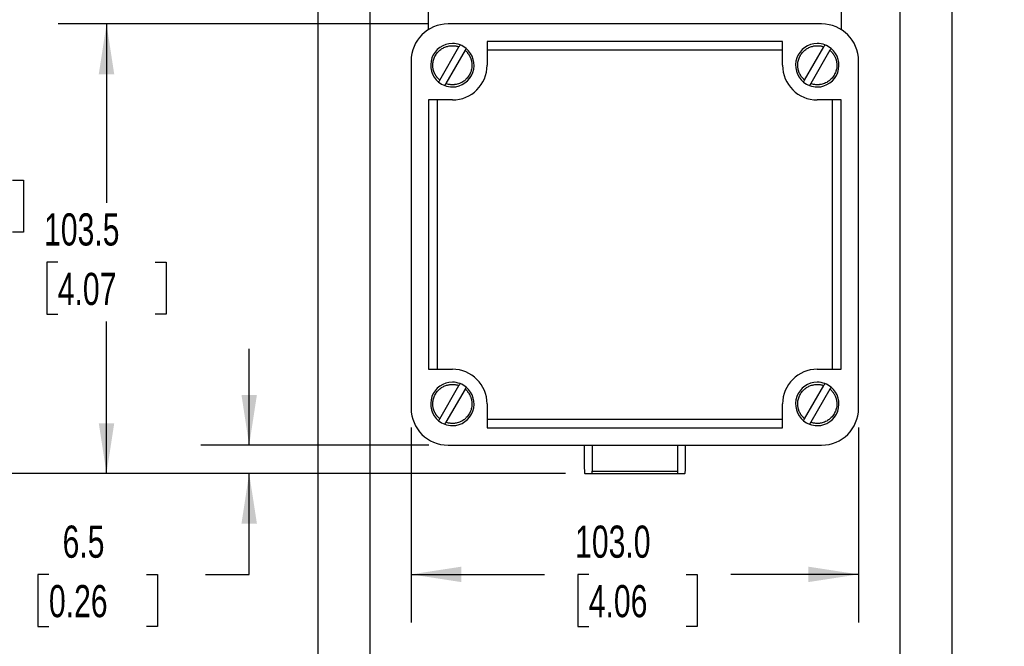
# Model space of a CAD drawing. Header units: millimetres. Extents: x 22 to 956, y 22 to 733.
# Tile 3 of 10: x 170 to 397, y 188 to 333. Entities that reach past the tile are written whole.
import ezdxf

# ---------------------------------------------------------------- set-up
doc = ezdxf.new("R2010")
doc.units = ezdxf.units.MM
doc.header["$LTSCALE"] = 3.5
doc.layers.add('DIMENSIONS', color=140, linetype='Continuous', lineweight=25)
doc.styles.add('SLDTEXTSTYLE0', font='TXT', dxfattribs={"width": 0.7})
doc.dimstyles.new('SLDDIMSTYLE0', dxfattribs={"dimtxt": 7.553027, "dimasz": 11.557, "dimexe": 0, "dimexo": 0.0625, "dimgap": 1.888257, "dimtad": 0, "dimtih": 1, "dimtoh": 1, "dimrnd": 1e-09, "dimzin": 12, "dimdsep": 46, "dimtxsty": 'SLDTEXTSTYLE0', "dimsah": 1, "dimcen": 0.09, "dimadec": 0, "dimazin": 3, "dimtfac": 1, "dimtofl": 0, "dimtmove": 0, "dimatfit": 3, "dimfxl": 0, "dimfrac": 2, "dimtolj": 1, "dimtzin": 12, "dimarcsym": 0})
doc.dimstyles.new('SLDDIMSTYLE1', dxfattribs={"dimtxt": 7.553027, "dimasz": 11.557, "dimexe": 0, "dimexo": 0.0625, "dimgap": 1.888257, "dimtad": 0, "dimtih": 1, "dimtoh": 1, "dimrnd": 1e-09, "dimzin": 4, "dimdsep": 46, "dimtxsty": 'SLDTEXTSTYLE0', "dimsah": 1, "dimcen": 0.09, "dimadec": 0, "dimazin": 1, "dimtfac": 1, "dimtofl": 0, "dimtmove": 0, "dimatfit": 3, "dimfxl": 0, "dimfrac": 2, "dimtolj": 1, "dimtzin": 12, "dimarcsym": 0})
doc.dimstyles.new('SLDDIMSTYLE3', dxfattribs={"dimtxt": 7.553027, "dimasz": 11.557, "dimexe": 0, "dimexo": 0.0625, "dimgap": 1.888257, "dimtad": 0, "dimtih": 1, "dimtoh": 1, "dimrnd": 1e-09, "dimzin": 12, "dimdsep": 46, "dimtxsty": 'SLDTEXTSTYLE0', "dimsah": 1, "dimcen": 0.09, "dimadec": 0, "dimazin": 3, "dimtfac": 1, "dimtmove": 0, "dimatfit": 0, "dimfxl": 0, "dimfrac": 2, "dimtolj": 1, "dimtzin": 12, "dimarcsym": 0})
doc.dimstyles.new('SLDDIMSTYLE5', dxfattribs={"dimtxt": 7.553027, "dimasz": 11.557, "dimexe": 0, "dimexo": 0.0625, "dimgap": 1.888257, "dimtad": 0, "dimtih": 1, "dimtoh": 1, "dimrnd": 1e-09, "dimzin": 4, "dimdsep": 46, "dimtxsty": 'SLDTEXTSTYLE0', "dimsah": 1, "dimcen": 0, "dimadec": 0, "dimazin": 1, "dimtfac": 1, "dimtofl": 0, "dimtmove": 0, "dimatfit": 3, "dimfxl": 0, "dimfrac": 2, "dimtolj": 1, "dimtzin": 12, "dimarcsym": 0})

# ---------------------------------------------------------------- blocks, each defined once
blk = doc.blocks.new('_D')
at = {"layer": 'DIMENSIONS'}
for p, q in [((307.43, 553.74), (45.77, 553.74)), ((56.88, 553.74), (56.88, 412.2)), ((42.52, 398.5), (39.98, 398.5)), ((39.98, 398.5), (39.98, 386.5)), ((71.24, 398.5), (73.78, 398.5)), ((73.78, 398.5), (73.78, 386.5)), ((39.98, 386.5), (42.52, 386.5)), ((73.78, 386.5), (71.24, 386.5)), ((56.88, 228.09), (56.88, 384.81)), ((295.9, 228.09), (45.77, 228.09))]:
    blk.add_line(p, q, dxfattribs=at)
for points in [[(56.88, 553.74), (55.1, 542.18), (58.66, 542.18)], [(56.88, 228.09), (58.66, 239.64), (55.1, 239.64)]]:
    blk.add_solid(points, dxfattribs=at)
at = {"layer": 'DIMENSIONS', "char_height": 7.408, "attachment_point": 1, "style": 'SLDTEXTSTYLE0'}
for s, insert in [('325.7', (42.52, 409.74)), ('12.82', (42.52, 396.05))]:
    blk.add_mtext(s, dxfattribs=dict(at, insert=insert))
blk = doc.blocks.new('_D_1')
at = {"layer": 'DIMENSIONS'}
for p, q in [((260.38, 238.64), (260.38, 193.72)), ((363.38, 238.64), (363.38, 193.72)), ((260.38, 204.83), (291.05, 204.83)), ((301.28, 204.83), (298.75, 204.83)), ((298.75, 204.83), (298.75, 192.83)), ((323.73, 204.83), (326.26, 204.83)), ((326.26, 204.83), (326.26, 192.83)), ((363.38, 204.83), (333.96, 204.83)), ((298.75, 192.83), (301.28, 192.83)), ((326.26, 192.83), (323.73, 192.83))]:
    blk.add_line(p, q, dxfattribs=at)
for points in [[(260.38, 204.83), (271.94, 203.05), (271.94, 206.61)], [(363.38, 204.83), (351.82, 206.61), (351.82, 203.05)]]:
    blk.add_solid(points, dxfattribs=at)
at = {"layer": 'DIMENSIONS', "char_height": 7.408, "attachment_point": 1, "style": 'SLDTEXTSTYLE0'}
for s, insert in [('103.0', (298.14, 216.07)), ('4.06', (301.28, 202.38))]:
    blk.add_mtext(s, dxfattribs=dict(at, insert=insert))
blk = doc.blocks.new('_D_2')
at = {"layer": 'DIMENSIONS'}
for p, q in [((250.88, 351.35), (250.88, 160.98)), ((372.88, 351.35), (372.88, 160.98)), ((250.88, 172.09), (291.05, 172.09)), ((301.28, 172.09), (298.75, 172.09)), ((298.75, 172.09), (298.75, 160.08)), ((323.73, 172.09), (326.26, 172.09)), ((326.26, 172.09), (326.26, 160.08)), ((372.88, 172.09), (333.96, 172.09)), ((298.75, 160.08), (301.28, 160.08)), ((326.26, 160.08), (323.73, 160.08))]:
    blk.add_line(p, q, dxfattribs=at)
for points in [[(250.88, 172.09), (262.44, 170.31), (262.44, 173.87)], [(372.88, 172.09), (361.32, 173.87), (361.32, 170.31)]]:
    blk.add_solid(points, dxfattribs=at)
at = {"layer": 'DIMENSIONS', "char_height": 7.408, "attachment_point": 1, "style": 'SLDTEXTSTYLE0'}
for s, insert in [('122.0', (298.14, 183.33)), ('4.80', (301.28, 169.63))]:
    blk.add_mtext(s, dxfattribs=dict(at, insert=insert))
blk = doc.blocks.new('_D_3')
at = {"layer": 'DIMENSIONS'}
for p, q in [((238.88, 342.14), (238.88, 127.33)), ((384.88, 342.14), (384.88, 127.33)), ((238.88, 138.45), (291.05, 138.45)), ((301.28, 138.45), (298.75, 138.45)), ((298.75, 138.45), (298.75, 126.44)), ((323.73, 138.45), (326.26, 138.45)), ((326.26, 138.45), (326.26, 126.44)), ((384.88, 138.45), (333.96, 138.45)), ((298.75, 126.44), (301.28, 126.44)), ((326.26, 126.44), (323.73, 126.44))]:
    blk.add_line(p, q, dxfattribs=at)
for points in [[(238.88, 138.45), (250.44, 136.67), (250.44, 140.22)], [(384.88, 138.45), (373.32, 140.22), (373.32, 136.67)]]:
    blk.add_solid(points, dxfattribs=at)
at = {"layer": 'DIMENSIONS', "char_height": 7.408, "attachment_point": 1, "style": 'SLDTEXTSTYLE0'}
for s, insert in [('146.0', (298.14, 149.69)), ('5.75', (301.28, 135.99))]:
    blk.add_mtext(s, dxfattribs=dict(at, insert=insert))
blk = doc.blocks.new('_D_5')
at = {"layer": 'DIMENSIONS'}
for p, q in [((223.1, 234.59), (223.1, 256.81)), ((264.43, 234.59), (211.99, 234.59)), ((295.9, 228.09), (211.99, 228.09)), ((223.1, 204.83), (223.1, 228.09)), ((177.01, 204.83), (174.47, 204.83)), ((174.47, 204.83), (174.47, 192.83)), ((199.45, 204.83), (201.99, 204.83)), ((201.99, 204.83), (201.99, 192.83)), ((213.07, 204.83), (223.1, 204.83)), ((174.47, 192.83), (177.01, 192.83)), ((201.99, 192.83), (199.45, 192.83))]:
    blk.add_line(p, q, dxfattribs=at)
for points in [[(223.1, 234.59), (224.88, 246.14), (221.33, 246.14)], [(223.1, 228.09), (221.33, 216.53), (224.88, 216.53)]]:
    blk.add_solid(points, dxfattribs=at)
at = {"layer": 'DIMENSIONS', "char_height": 7.408, "attachment_point": 1, "style": 'SLDTEXTSTYLE0'}
for s, insert in [('6.5', (180.15, 216.07)), ('0.26', (177.01, 202.38))]:
    blk.add_mtext(s, dxfattribs=dict(at, insert=insert))
blk = doc.blocks.new('_D_6')
at = {"layer": 'DIMENSIONS'}
for p, q in [((264.43, 331.59), (179.15, 331.59)), ((190.26, 331.59), (190.26, 290.43)), ((179.04, 276.73), (176.5, 276.73)), ((176.5, 276.73), (176.5, 264.73)), ((201.48, 276.73), (204.02, 276.73)), ((204.02, 276.73), (204.02, 264.73)), ((176.5, 264.73), (179.04, 264.73)), ((190.26, 228.09), (190.26, 263.04)), ((204.02, 264.73), (201.48, 264.73)), ((295.9, 228.09), (179.15, 228.09))]:
    blk.add_line(p, q, dxfattribs=at)
for points in [[(190.26, 331.59), (188.48, 320.03), (192.04, 320.03)], [(190.26, 228.09), (192.04, 239.64), (188.48, 239.64)]]:
    blk.add_solid(points, dxfattribs=at)
at = {"layer": 'DIMENSIONS', "char_height": 7.408, "attachment_point": 1, "style": 'SLDTEXTSTYLE0'}
for s, insert in [('103.5', (175.89, 287.98)), ('4.07', (179.04, 274.28))]:
    blk.add_mtext(s, dxfattribs=dict(at, insert=insert))
blk = doc.blocks.new('_D_7')
at = {"layer": 'DIMENSIONS'}
for p, q in [((259.93, 341.59), (146.27, 341.59)), ((157.38, 341.59), (157.38, 309.34)), ((146.16, 295.64), (143.62, 295.64)), ((143.62, 295.64), (143.62, 283.64)), ((168.6, 295.64), (171.14, 295.64)), ((171.14, 295.64), (171.14, 283.64)), ((143.62, 283.64), (146.16, 283.64)), ((171.14, 283.64), (168.6, 283.64)), ((157.38, 228.09), (157.38, 281.95)), ((295.9, 228.09), (146.27, 228.09))]:
    blk.add_line(p, q, dxfattribs=at)
for points in [[(157.38, 341.59), (155.6, 330.03), (159.16, 330.03)], [(157.38, 228.09), (159.16, 239.64), (155.6, 239.64)]]:
    blk.add_solid(points, dxfattribs=at)
at = {"layer": 'DIMENSIONS', "char_height": 7.408, "attachment_point": 1, "style": 'SLDTEXTSTYLE0'}
for s, insert in [('113.5', (143.01, 306.88)), ('4.47', (146.16, 293.19))]:
    blk.add_mtext(s, dxfattribs=dict(at, insert=insert))
blk = doc.blocks.new('_D_8')
at = {"layer": 'DIMENSIONS'}
for p, q in [((246.43, 386.59), (76.66, 386.59)), ((87.77, 386.59), (87.77, 339.21)), ((76.55, 325.52), (74.01, 325.52)), ((74.01, 325.52), (74.01, 313.51)), ((98.99, 325.52), (101.53, 325.52)), ((101.53, 325.52), (101.53, 313.51)), ((74.01, 313.51), (76.55, 313.51)), ((101.53, 313.51), (98.99, 313.51)), ((87.77, 228.09), (87.77, 311.82)), ((295.9, 228.09), (76.66, 228.09))]:
    blk.add_line(p, q, dxfattribs=at)
for points in [[(87.77, 386.59), (85.99, 375.03), (89.55, 375.03)], [(87.77, 228.09), (89.55, 239.64), (85.99, 239.64)]]:
    blk.add_solid(points, dxfattribs=at)
at = {"layer": 'DIMENSIONS', "char_height": 7.408, "attachment_point": 1, "style": 'SLDTEXTSTYLE0'}
for s, insert in [('158.5', (73.41, 336.76)), ('6.24', (76.55, 323.06))]:
    blk.add_mtext(s, dxfattribs=dict(at, insert=insert))
blk = doc.blocks.new('_D_10')
at = {"layer": 'DIMENSIONS'}
for p, q in [((297.89, 373.59), (108.77, 373.59)), ((119.88, 373.59), (119.88, 322.46)), ((108.66, 308.76), (106.12, 308.76)), ((106.12, 308.76), (106.12, 296.76)), ((131.1, 308.76), (133.64, 308.76)), ((133.64, 308.76), (133.64, 296.76)), ((106.12, 296.76), (108.66, 296.76)), ((119.88, 228.09), (119.88, 295.07)), ((133.64, 296.76), (131.1, 296.76)), ((295.9, 228.09), (108.77, 228.09))]:
    blk.add_line(p, q, dxfattribs=at)
for points in [[(119.88, 373.59), (118.1, 362.03), (121.66, 362.03)], [(119.88, 228.09), (121.66, 239.64), (118.1, 239.64)]]:
    blk.add_solid(points, dxfattribs=at)
at = {"layer": 'DIMENSIONS', "char_height": 7.408, "attachment_point": 1, "style": 'SLDTEXTSTYLE0'}
for s, insert in [('145.5', (105.52, 320)), ('5.73', (108.66, 306.31))]:
    blk.add_mtext(s, dxfattribs=dict(at, insert=insert))
blk = doc.blocks.new('_D_11')
at = {"layer": 'DIMENSIONS'}
for p, q in [((371.84, 442.73), (369.31, 442.73)), ((369.31, 442.73), (369.31, 430.73)), ((394.29, 442.73), (396.83, 442.73)), ((396.83, 442.73), (396.83, 430.73)), ((339.07, 412.73), (343.04, 441.67)), ((343.04, 441.67), (365.27, 441.67)), ((369.31, 430.73), (371.84, 430.73)), ((396.83, 430.73), (394.29, 430.73))]:
    blk.add_line(p, q, dxfattribs=at)
blk.add_solid([(339.07, 412.73), (342.4, 423.94), (338.88, 424.42)], dxfattribs=at)
at = {"layer": 'DIMENSIONS', "char_height": 7.408, "attachment_point": 1, "style": 'SLDTEXTSTYLE0'}
for s, insert in [('R200.0', (365.27, 453.97)), ('7.87', (371.84, 440.28))]:
    blk.add_mtext(s, dxfattribs=dict(at, insert=insert))

msp = doc.modelspace()

# ---------------------------------------------------------------- linework, layer by layer
for p, q in [((264.379, 330.299), (264.379, 341.588)), ((359.379, 341.588), (359.379, 330.299)), ((354.879, 331.588), (268.879, 331.588)), ((345.879, 327.588), (277.879, 327.588)), ((277.879, 327.588), (277.879, 325.588)), ((345.879, 325.588), (345.879, 327.588)), ((266.972, 318.653), (271.401, 326.323)), ((272.786, 325.523), (268.358, 317.853)), ((345.879, 325.588), (277.879, 325.588)), ((277.879, 325.588), (277.879, 322.088)), ((345.879, 322.088), (345.879, 325.588)), ((350.972, 318.653), (355.401, 326.323)), ((356.786, 325.523), (352.358, 317.853)), ((260.379, 323.088), (260.379, 243.088)), ((363.379, 243.088), (363.379, 323.088)), ((266.379, 314.088), (264.379, 314.088)), ((264.379, 314.088), (264.379, 252.088)), ((266.379, 314.088), (266.379, 252.088)), ((269.879, 314.088), (266.379, 314.088)), ((357.379, 314.088), (353.879, 314.088)), ((357.379, 252.088), (357.379, 314.088)), ((359.379, 314.088), (357.379, 314.088)), ((359.379, 252.088), (359.379, 314.088)), ((264.379, 252.088), (266.379, 252.088)), ((266.379, 252.088), (269.879, 252.088)), ((353.879, 252.088), (357.379, 252.088)), ((357.379, 252.088), (359.379, 252.088)), ((266.972, 240.653), (271.401, 248.323)), ((272.786, 247.523), (268.358, 239.853)), ((350.972, 240.653), (355.401, 248.323)), ((356.786, 247.523), (352.358, 239.853)), ((277.879, 244.088), (277.879, 240.588)), ((345.879, 240.588), (345.879, 244.088)), ((277.879, 240.588), (277.879, 238.588)), ((277.879, 240.588), (345.879, 240.588)), ((345.879, 238.588), (345.879, 240.588)), ((277.879, 238.588), (345.879, 238.588)), ((268.879, 234.588), (354.879, 234.588)), ((300.179, 234.588), (300.179, 232.088)), ((302.094, 234.588), (302.094, 228.624)), ((321.665, 234.588), (321.665, 228.624)), ((323.579, 232.088), (323.579, 234.588)), ((300.35, 228.088), (302.009, 228.088)), ((302.009, 228.088), (321.75, 228.088)), ((302.094, 228.624), (321.665, 228.624)), ((321.75, 228.088), (323.409, 228.088))]:
    msp.add_line(p, q)
for centre, radius, start, end in [((268.879, 323.088), 8.5, 90, 180), ((354.879, 323.088), 8.5, 0, 90), ((269.879, 322.088), 5, 90, 230.7931), ((269.879, 322.088), 5, 69.2069, 90), ((269.879, 322.088), 5, 50.7931, 69.2069), ((353.879, 322.088), 5, 90, 230.7931), ((353.879, 322.088), 5, 69.2069, 90), ((353.879, 322.088), 5, 50.7931, 69.2069), ((269.879, 322.088), 5, 270, 50.7931), ((353.879, 322.088), 5, 270, 50.7931), ((269.879, 322.088), 8, 270, 0), ((353.879, 322.088), 8, 180, 270), ((269.879, 322.088), 5, 230.7931, 249.2069), ((269.879, 322.088), 5, 249.2069, 270), ((353.879, 322.088), 5, 230.7931, 249.2069), ((353.879, 322.088), 5, 249.2069, 270), ((269.879, 244.088), 8, 0, 90), ((353.879, 244.088), 8, 90, 180), ((269.879, 244.088), 5, 90, 230.7931), ((269.879, 244.088), 5, 69.2069, 90), ((269.879, 244.088), 5, 270, 50.7931), ((269.879, 244.088), 5, 50.7931, 69.2069), ((353.879, 244.088), 5, 90, 230.7931), ((353.879, 244.088), 5, 69.2069, 90), ((353.879, 244.088), 5, 270, 50.7931), ((353.879, 244.088), 5, 50.7931, 69.2069), ((268.879, 243.088), 8.5, 180, 270), ((354.879, 243.088), 8.5, 270, 0), ((269.879, 244.088), 5, 230.7931, 249.2069), ((269.879, 244.088), 5, 249.2069, 270), ((353.879, 244.088), 5, 230.7931, 249.2069), ((353.879, 244.088), 5, 249.2069, 270)]:
    msp.add_arc(centre, radius, start, end)
for centre, start_param, end_param in [((300.35, 232.088), 1.5707963, 3.1415927), ((323.409, 232.088), 3.1415927, 4.712389), ((302.009, 232.088), 3.1415927, 3.6651914), ((321.75, 232.088), 2.6179939, 3.1415927)]:
    msp.add_ellipse(centre, major_axis=(0, 4), ratio=0.0425532, start_param=start_param, end_param=end_param)
for points, knots in [([(266.972, 318.653), (266.92, 318.698), (266.816, 318.789), (266.667, 318.935), (266.525, 319.086), (266.389, 319.245), (266.262, 319.409), (266.142, 319.579), (266.03, 319.754), (265.926, 319.934), (265.831, 320.119), (265.745, 320.308), (265.667, 320.501), (265.598, 320.697), (265.517, 320.967), (265.44, 321.313), (265.386, 321.737), (265.372, 322.164), (265.402, 322.601), (265.474, 323.044), (265.595, 323.49), (265.762, 323.924), (265.94, 324.273), (266.103, 324.539), (266.28, 324.796), (266.619, 325.216), (267.175, 325.721), (267.806, 326.1), (268.331, 326.322), (268.722, 326.442), (269.101, 326.526), (269.589, 326.591), (270.062, 326.595), (270.51, 326.547), (270.812, 326.494), (271.11, 326.421), (271.304, 326.356), (271.401, 326.323)], [0, 0, 0, 0, 0.0166008, 0.0332016, 0.0498024, 0.0664032, 0.0830039, 0.0996047, 0.1162055, 0.1328063, 0.1494071, 0.1660079, 0.1826087, 0.1992095, 0.2158103, 0.2499128, 0.2840161, 0.3181053, 0.3521855, 0.3887933, 0.4253592, 0.4627593, 0.5001166, 0.5188537, 0.5375293, 0.5748865, 0.6479649, 0.7160953, 0.7501838, 0.7842641, 0.8138499, 0.843225, 0.902094, 0.9265752, 0.9510561, 0.9755289, 1, 1, 1, 1]), ([(271.401, 326.323), (271.467, 326.438), (271.532, 326.551), (271.626, 326.714), (271.654, 326.762), (271.654, 326.762)], [0, 0, 0, 0, 0.5, 0.5, 1, 1, 1, 1]), ([(350.972, 318.653), (350.92, 318.698), (350.816, 318.789), (350.667, 318.935), (350.525, 319.086), (350.389, 319.245), (350.262, 319.409), (350.142, 319.579), (350.03, 319.754), (349.926, 319.934), (349.831, 320.119), (349.745, 320.308), (349.667, 320.501), (349.598, 320.697), (349.517, 320.967), (349.44, 321.313), (349.386, 321.737), (349.372, 322.164), (349.402, 322.601), (349.474, 323.044), (349.595, 323.49), (349.762, 323.924), (349.94, 324.273), (350.103, 324.539), (350.28, 324.796), (350.619, 325.216), (351.175, 325.721), (351.806, 326.1), (352.331, 326.322), (352.722, 326.442), (353.101, 326.526), (353.589, 326.591), (354.062, 326.595), (354.51, 326.547), (354.812, 326.494), (355.11, 326.421), (355.304, 326.356), (355.401, 326.323)], [0, 0, 0, 0, 0.0166008, 0.0332016, 0.0498024, 0.0664032, 0.0830039, 0.0996047, 0.1162055, 0.1328063, 0.1494071, 0.1660079, 0.1826087, 0.1992095, 0.2158103, 0.2499128, 0.2840161, 0.3181053, 0.3521855, 0.3887933, 0.4253592, 0.4627593, 0.5001166, 0.5188537, 0.5375293, 0.5748865, 0.6479649, 0.7160953, 0.7501838, 0.7842641, 0.8138499, 0.843225, 0.902094, 0.9265752, 0.9510561, 0.9755289, 1, 1, 1, 1]), ([(355.401, 326.323), (355.467, 326.438), (355.532, 326.551), (355.626, 326.714), (355.654, 326.762), (355.654, 326.762)], [0, 0, 0, 0, 0.5, 0.5, 1, 1, 1, 1]), ([(272.786, 325.523), (272.841, 325.475), (272.95, 325.38), (273.105, 325.228), (273.253, 325.069), (273.393, 324.903), (273.524, 324.73), (273.648, 324.551), (273.762, 324.367), (273.867, 324.177), (273.963, 323.982), (274.05, 323.783), (274.127, 323.58), (274.194, 323.373), (274.251, 323.164), (274.298, 322.951), (274.334, 322.737), (274.361, 322.522), (274.376, 322.305), (274.385, 321.964), (274.354, 321.499), (274.254, 320.999), (274.074, 320.418), (273.745, 319.714), (273.176, 318.976), (272.564, 318.456), (272.032, 318.123), (271.536, 317.89), (271.022, 317.725), (270.598, 317.64), (270.275, 317.603), (270.037, 317.588), (269.784, 317.586), (269.5, 317.6), (269.161, 317.641), (268.771, 317.718), (268.502, 317.806), (268.358, 317.853)], [0, 0, 0, 0, 0.0173386, 0.0346773, 0.052016, 0.0693547, 0.0866934, 0.1040323, 0.1213711, 0.1387101, 0.1560492, 0.1733884, 0.1907277, 0.2080671, 0.2254067, 0.2427464, 0.2600863, 0.2774264, 0.2947667, 0.3121072, 0.3591176, 0.4061244, 0.4339475, 0.5045992, 0.5910742, 0.6549433, 0.696142, 0.7410618, 0.7859756, 0.8250493, 0.8445032, 0.8639025, 0.8821766, 0.9049244, 0.9321449, 0.9638372, 1, 1, 1, 1]), ([(273.04, 325.962), (273.04, 325.962), (273.012, 325.914), (272.918, 325.751), (272.853, 325.638), (272.786, 325.523)], [0, 0, 0, 0, 0.5, 0.5, 1, 1, 1, 1]), ([(356.786, 325.523), (356.841, 325.475), (356.95, 325.38), (357.105, 325.228), (357.253, 325.069), (357.393, 324.903), (357.524, 324.73), (357.648, 324.551), (357.762, 324.367), (357.867, 324.177), (357.963, 323.982), (358.05, 323.783), (358.127, 323.58), (358.194, 323.373), (358.251, 323.164), (358.298, 322.951), (358.334, 322.737), (358.361, 322.522), (358.376, 322.305), (358.385, 321.964), (358.354, 321.499), (358.254, 320.999), (358.074, 320.418), (357.745, 319.714), (357.176, 318.976), (356.564, 318.456), (356.032, 318.123), (355.536, 317.89), (355.022, 317.725), (354.598, 317.64), (354.275, 317.603), (354.037, 317.588), (353.784, 317.586), (353.5, 317.6), (353.161, 317.641), (352.771, 317.718), (352.502, 317.806), (352.358, 317.853)], [0, 0, 0, 0, 0.0173386, 0.0346773, 0.052016, 0.0693547, 0.0866934, 0.1040323, 0.1213711, 0.1387101, 0.1560492, 0.1733884, 0.1907277, 0.2080671, 0.2254067, 0.2427464, 0.2600863, 0.2774264, 0.2947667, 0.3121072, 0.3591176, 0.4061244, 0.4339475, 0.5045992, 0.5910742, 0.6549433, 0.696142, 0.7410618, 0.7859756, 0.8250493, 0.8445032, 0.8639025, 0.8821766, 0.9049244, 0.9321449, 0.9638371, 1, 1, 1, 1]), ([(357.04, 325.962), (357.04, 325.962), (357.012, 325.914), (356.918, 325.751), (356.853, 325.638), (356.786, 325.523)], [0, 0, 0, 0, 0.5, 0.5, 1, 1, 1, 1]), ([(266.719, 318.214), (266.719, 318.214), (266.747, 318.262), (266.841, 318.424), (266.906, 318.538), (266.972, 318.653)], [0, 0, 0, 0, 0.5, 0.5, 1, 1, 1, 1]), ([(268.358, 317.853), (268.292, 317.738), (268.226, 317.625), (268.132, 317.462), (268.104, 317.414), (268.104, 317.414)], [0, 0, 0, 0, 0.5, 0.5, 1, 1, 1, 1]), ([(350.719, 318.214), (350.719, 318.214), (350.747, 318.262), (350.841, 318.424), (350.906, 318.538), (350.972, 318.653)], [0, 0, 0, 0, 0.5, 0.5, 1, 1, 1, 1]), ([(352.358, 317.853), (352.292, 317.738), (352.226, 317.625), (352.132, 317.462), (352.104, 317.414), (352.104, 317.414)], [0, 0, 0, 0, 0.5, 0.5, 1, 1, 1, 1]), ([(266.972, 240.653), (266.92, 240.698), (266.816, 240.789), (266.667, 240.935), (266.525, 241.086), (266.389, 241.245), (266.262, 241.409), (266.142, 241.579), (266.03, 241.754), (265.926, 241.934), (265.831, 242.119), (265.745, 242.308), (265.667, 242.501), (265.598, 242.697), (265.517, 242.967), (265.44, 243.313), (265.386, 243.737), (265.372, 244.164), (265.402, 244.601), (265.474, 245.044), (265.595, 245.49), (265.762, 245.924), (265.94, 246.273), (266.103, 246.539), (266.28, 246.796), (266.619, 247.216), (267.175, 247.721), (267.806, 248.1), (268.331, 248.322), (268.722, 248.442), (269.101, 248.526), (269.589, 248.591), (270.062, 248.595), (270.51, 248.547), (270.812, 248.494), (271.11, 248.421), (271.304, 248.356), (271.401, 248.323)], [0, 0, 0, 0, 0.0166008, 0.0332016, 0.0498024, 0.0664032, 0.0830039, 0.0996047, 0.1162055, 0.1328063, 0.1494071, 0.1660079, 0.1826087, 0.1992095, 0.2158103, 0.2499128, 0.2840161, 0.3181053, 0.3521855, 0.3887933, 0.4253592, 0.4627593, 0.5001166, 0.5188537, 0.5375293, 0.5748865, 0.6479649, 0.7160953, 0.7501838, 0.7842641, 0.8138499, 0.843225, 0.902094, 0.9265752, 0.9510561, 0.9755289, 1, 1, 1, 1]), ([(272.786, 247.523), (272.841, 247.475), (272.95, 247.38), (273.105, 247.228), (273.253, 247.069), (273.393, 246.903), (273.524, 246.73), (273.648, 246.551), (273.762, 246.367), (273.867, 246.177), (273.963, 245.982), (274.05, 245.783), (274.127, 245.58), (274.194, 245.373), (274.251, 245.164), (274.298, 244.951), (274.334, 244.737), (274.361, 244.522), (274.376, 244.305), (274.385, 243.964), (274.354, 243.499), (274.254, 242.999), (274.074, 242.418), (273.745, 241.714), (273.176, 240.976), (272.564, 240.456), (272.032, 240.123), (271.536, 239.89), (271.022, 239.725), (270.598, 239.64), (270.275, 239.603), (270.037, 239.588), (269.784, 239.586), (269.5, 239.6), (269.161, 239.641), (268.771, 239.718), (268.502, 239.806), (268.358, 239.853)], [0, 0, 0, 0, 0.0173386, 0.0346773, 0.052016, 0.0693547, 0.0866934, 0.1040323, 0.1213711, 0.1387101, 0.1560492, 0.1733884, 0.1907277, 0.2080671, 0.2254067, 0.2427464, 0.2600863, 0.2774264, 0.2947667, 0.3121072, 0.3591176, 0.4061244, 0.4339475, 0.5045992, 0.5910742, 0.6549433, 0.696142, 0.7410618, 0.7859756, 0.8250493, 0.8445032, 0.8639025, 0.8821766, 0.9049244, 0.9321449, 0.9638371, 1, 1, 1, 1]), ([(271.401, 248.323), (271.467, 248.438), (271.532, 248.551), (271.626, 248.714), (271.654, 248.762), (271.654, 248.762)], [0, 0, 0, 0, 0.5, 0.5, 1, 1, 1, 1]), ([(273.04, 247.962), (273.04, 247.962), (273.012, 247.914), (272.918, 247.751), (272.853, 247.638), (272.786, 247.523)], [0, 0, 0, 0, 0.5, 0.5, 1, 1, 1, 1]), ([(350.972, 240.653), (350.92, 240.698), (350.816, 240.789), (350.667, 240.935), (350.525, 241.086), (350.389, 241.245), (350.262, 241.409), (350.142, 241.579), (350.03, 241.754), (349.926, 241.934), (349.831, 242.119), (349.745, 242.308), (349.667, 242.501), (349.598, 242.697), (349.517, 242.967), (349.44, 243.313), (349.386, 243.737), (349.372, 244.164), (349.402, 244.601), (349.474, 245.044), (349.595, 245.49), (349.762, 245.924), (349.94, 246.273), (350.103, 246.539), (350.28, 246.796), (350.619, 247.216), (351.175, 247.721), (351.806, 248.1), (352.331, 248.322), (352.722, 248.442), (353.101, 248.526), (353.589, 248.591), (354.062, 248.595), (354.51, 248.547), (354.812, 248.494), (355.11, 248.421), (355.304, 248.356), (355.401, 248.323)], [0, 0, 0, 0, 0.0166008, 0.0332016, 0.0498024, 0.0664032, 0.0830039, 0.0996047, 0.1162055, 0.1328063, 0.1494071, 0.1660079, 0.1826087, 0.1992095, 0.2158103, 0.2499128, 0.2840161, 0.3181053, 0.3521855, 0.3887933, 0.4253592, 0.4627593, 0.5001166, 0.5188537, 0.5375293, 0.5748865, 0.6479649, 0.7160953, 0.7501838, 0.7842641, 0.8138499, 0.843225, 0.902094, 0.9265752, 0.9510561, 0.9755289, 1, 1, 1, 1]), ([(356.786, 247.523), (356.841, 247.475), (356.95, 247.38), (357.105, 247.228), (357.253, 247.069), (357.393, 246.903), (357.524, 246.73), (357.648, 246.551), (357.762, 246.367), (357.867, 246.177), (357.963, 245.982), (358.05, 245.783), (358.127, 245.58), (358.194, 245.373), (358.251, 245.164), (358.298, 244.951), (358.334, 244.737), (358.361, 244.522), (358.376, 244.305), (358.385, 243.964), (358.354, 243.499), (358.254, 242.999), (358.074, 242.418), (357.745, 241.714), (357.176, 240.976), (356.564, 240.456), (356.032, 240.123), (355.536, 239.89), (355.022, 239.725), (354.598, 239.64), (354.275, 239.603), (354.037, 239.588), (353.784, 239.586), (353.5, 239.6), (353.161, 239.641), (352.771, 239.718), (352.502, 239.806), (352.358, 239.853)], [0, 0, 0, 0, 0.01733864, 0.0346773, 0.05201597, 0.06935468, 0.08669344, 0.10403225, 0.12137114, 0.13871011, 0.15604918, 0.17338836, 0.19072766, 0.2080671, 0.22540668, 0.24274643, 0.26008634, 0.27742644, 0.29476674, 0.31210724, 0.35911759, 0.40612441, 0.43394746, 0.50459918, 0.59107423, 0.6549433, 0.69614203, 0.7410618, 0.78597564, 0.82504931, 0.84450316, 0.86390247, 0.88217658, 0.90492436, 0.93214489, 0.96383715, 1, 1, 1, 1]), ([(355.401, 248.323), (355.467, 248.438), (355.532, 248.551), (355.626, 248.714), (355.654, 248.762), (355.654, 248.762)], [0, 0, 0, 0, 0.5, 0.5, 1, 1, 1, 1]), ([(357.04, 247.962), (357.04, 247.962), (357.012, 247.914), (356.918, 247.751), (356.853, 247.638), (356.786, 247.523)], [0, 0, 0, 0, 0.5, 0.5, 1, 1, 1, 1]), ([(266.719, 240.214), (266.719, 240.214), (266.747, 240.262), (266.841, 240.424), (266.906, 240.538), (266.972, 240.653)], [0, 0, 0, 0, 0.5, 0.5, 1, 1, 1, 1]), ([(350.719, 240.214), (350.719, 240.214), (350.747, 240.262), (350.841, 240.424), (350.906, 240.538), (350.972, 240.653)], [0, 0, 0, 0, 0.5, 0.5, 1, 1, 1, 1]), ([(268.358, 239.853), (268.292, 239.738), (268.226, 239.625), (268.132, 239.462), (268.104, 239.414), (268.104, 239.414)], [0, 0, 0, 0, 0.5, 0.5, 1, 1, 1, 1]), ([(352.358, 239.853), (352.292, 239.738), (352.226, 239.625), (352.132, 239.462), (352.104, 239.414), (352.104, 239.414)], [0, 0, 0, 0, 0.5, 0.5, 1, 1, 1, 1])]:
    msp.add_open_spline(points, degree=3, knots=knots)

# ---------------------------------------------------------------- dimensions: what is measured, and where the dimension line sits
at = {"layer": 'DIMENSIONS'}
for base, p1, p2, angle, dimstyle, picture, middle in [((56.879, 228.088), (311.879, 553.739), (300.35, 228.088), 90, 'SLDDIMSTYLE0', '_D', (56.879, 398.503)), ((87.771, 386.588), (300.35, 228.088), (250.879, 386.588), 90, 'SLDDIMSTYLE0', '_D_8', (87.771, 325.516)), ((119.879, 373.588), (300.35, 228.088), (302.339, 373.588), 90, 'SLDDIMSTYLE0', '_D_10', (119.879, 308.763)), ((157.379, 341.588), (300.35, 228.088), (264.379, 341.588), 90, 'SLDDIMSTYLE0', '_D_7', (157.379, 295.643)), ((190.259, 331.588), (300.35, 228.088), (268.879, 331.588), 90, 'SLDDIMSTYLE0', '_D_6', (190.259, 276.735)), ((223.103, 234.588), (300.35, 228.088), (268.879, 234.588), 90, 'SLDDIMSTYLE3', '_D_5', (223.103, 204.831)), ((363.379, 204.831), (260.379, 243.088), (363.379, 243.088), 0, 'SLDDIMSTYLE1', '_D_1', (312.506, 204.831))]:
    dim = msp.add_linear_dim(base=base, p1=p1, p2=p2, angle=angle, dimstyle=dimstyle, dxfattribs=at)
    dim.commit()
    dim.dimension.update_dxf_attribs({"geometry": picture, "text_midpoint": middle, "dimtype": 160})
dim = msp.add_radius_dim(center=(311.879, 214.588), mpoint=(339.07, 412.731), dimstyle='SLDDIMSTYLE5', dxfattribs=at)
dim.commit()
dim.dimension.update_dxf_attribs({"geometry": '_D_11', "text_midpoint": (383.067, 441.67), "dimtype": 164})
for base, p1, p2, picture, middle in [((372.879, 172.088), (250.879, 355.798), (372.879, 355.798), '_D_2', (312.506, 172.088)), ((384.879, 138.446), (238.879, 346.588), (384.879, 346.588), '_D_3', (312.506, 138.446))]:
    dim = msp.add_linear_dim(base=base, p1=p1, p2=p2, dimstyle='SLDDIMSTYLE1', dxfattribs=at)
    dim.commit()
    dim.dimension.update_dxf_attribs({"geometry": picture, "text_midpoint": middle, "dimtype": 160})

doc.saveas('drawing.dxf')
